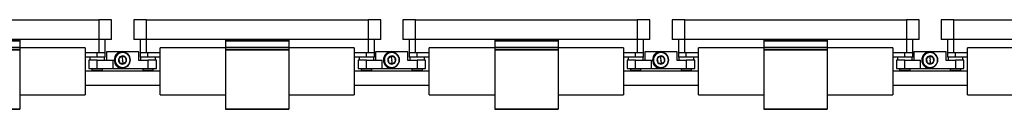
# Model space of a CAD drawing. Header units: millimetres. Extents: x -720 to 2929, y 431 to 795.
# Tile 14 of 15: x 1996 to 2462, y 596 to 639. Entities that reach past the tile are written whole.
import ezdxf

# ---------------------------------------------------------------- set-up
doc = ezdxf.new("R2010")
doc.units = ezdxf.units.MM

# ---------------------------------------------------------------- blocks, each defined once
blk = doc.blocks.new('Drawing View6')
at = {"color": 7, "linetype": 'Continuous', "lineweight": 25}
for p, q in [((-705, 9.52), (-600, 9.52)), ((-600, 9.52), (-600, 0.22)), ((-594, 9.52), (-600, 9.52)), ((-594, 0.22), (-594, 9.52)), ((-583.5, 9.52), (-583.5, 0.22)), ((-577.5, 9.52), (-583.5, 9.52)), ((-577.5, 0.22), (-577.5, 9.52)), ((-577.5, 9.52), (-472.5, 9.52)), ((-472.5, 9.52), (-472.5, 0.22)), ((-466.5, 9.52), (-472.5, 9.52)), ((-466.5, 0.22), (-466.5, 9.52)), ((-456, 9.52), (-456, 0.22)), ((-450, 9.52), (-456, 9.52)), ((-450, 0.22), (-450, 9.52)), ((-450, 9.52), (-345, 9.52)), ((-345, 9.52), (-345, 0.22)), ((-339, 9.52), (-345, 9.52)), ((-339, 0.22), (-339, 9.52)), ((-328.5, 9.52), (-328.5, 0.22)), ((-322.5, 9.52), (-328.5, 9.52)), ((-322.5, 0.22), (-322.5, 9.52)), ((-322.5, 9.52), (-217.5, 9.52)), ((-217.5, 9.52), (-217.5, 0.22)), ((-211.5, 9.52), (-217.5, 9.52)), ((-211.5, 0.22), (-211.5, 9.52)), ((-201, 9.52), (-201, 0.22)), ((-195, 9.52), (-201, 9.52)), ((-195, 0.22), (-195, 9.52)), ((-195, 9.52), (-90, 9.52)), ((-600, 0.22), (-705, 0.22)), ((-637.5, 0), (-667.5, 0)), ((-637.5, 0), (-637.5, -0.5)), ((-594, 0.22), (-600, 0.22)), ((-600, 0.22), (-600, -6.14)), ((-597, -6.14), (-597, 0.22)), ((-577.5, 0.22), (-583.5, 0.22)), ((-580.5, 0.22), (-580.5, -6.14)), ((-472.5, 0.22), (-577.5, 0.22)), ((-577.5, -6.14), (-577.5, 0.22)), ((-510, 0), (-540, 0)), ((-540, 0), (-540, -0.5)), ((-510, 0), (-510, -0.5)), ((-466.5, 0.22), (-472.5, 0.22)), ((-472.5, 0.22), (-472.5, -6.14)), ((-469.5, -6.14), (-469.5, 0.22)), ((-450, 0.22), (-456, 0.22)), ((-453, 0.22), (-453, -6.14)), ((-345, 0.22), (-450, 0.22)), ((-450, -6.14), (-450, 0.22)), ((-382.5, 0), (-412.5, 0)), ((-412.5, 0), (-412.5, -0.5)), ((-382.5, 0), (-382.5, -0.5)), ((-339, 0.22), (-345, 0.22)), ((-345, 0.22), (-345, -6.14)), ((-342, -6.14), (-342, 0.22)), ((-322.5, 0.22), (-328.5, 0.22)), ((-325.5, 0.22), (-325.5, -6.14)), ((-217.5, 0.22), (-322.5, 0.22)), ((-322.5, -6.14), (-322.5, 0.22)), ((-255, 0), (-285, 0)), ((-285, 0), (-285, -0.5)), ((-255, 0), (-255, -0.5)), ((-211.5, 0.22), (-217.5, 0.22)), ((-217.5, 0.22), (-217.5, -6.14)), ((-214.5, -6.14), (-214.5, 0.22)), ((-195, 0.22), (-201, 0.22)), ((-198, 0.22), (-198, -6.14)), ((-90, 0.22), (-195, 0.22)), ((-195, -6.14), (-195, 0.22)), ((-667.5, -0.5), (-637.5, -0.5)), ((-667.5, -3.4), (-637.5, -3.4)), ((-667.5, -3.61), (-637.5, -3.61)), ((-667.5, -4.58), (-637.5, -4.58)), ((-637.5, -0.5), (-637.5, -3.4)), ((-637.5, -3.4), (-637.5, -3.61)), ((-637.5, -3.61), (-637.5, -4.58)), ((-606.5, -3.84), (-637.5, -3.84)), ((-637.5, -4.58), (-637.5, -4.79)), ((-606.5, -3.84), (-606.5, -26.04)), ((-571, -26.04), (-571, -3.84)), ((-540, -3.84), (-571, -3.84)), ((-540, -0.5), (-510, -0.5)), ((-540, -0.5), (-540, -3.4)), ((-540, -3.4), (-540, -3.61)), ((-540, -3.4), (-510, -3.4)), ((-540, -3.61), (-510, -3.61)), ((-540, -3.61), (-540, -4.58)), ((-540, -4.58), (-510, -4.58)), ((-540, -4.58), (-540, -4.79)), ((-510, -0.5), (-510, -3.4)), ((-510, -3.4), (-510, -3.61)), ((-510, -3.61), (-510, -4.58)), ((-479, -3.84), (-510, -3.84)), ((-510, -4.58), (-510, -4.79)), ((-479, -3.84), (-479, -26.04)), ((-443.5, -26.04), (-443.5, -3.84)), ((-412.5, -3.84), (-443.5, -3.84)), ((-412.5, -0.5), (-382.5, -0.5)), ((-412.5, -0.5), (-412.5, -3.4)), ((-412.5, -3.4), (-412.5, -3.61)), ((-412.5, -3.4), (-382.5, -3.4)), ((-412.5, -3.61), (-382.5, -3.61)), ((-412.5, -3.61), (-412.5, -4.58)), ((-412.5, -4.58), (-382.5, -4.58)), ((-412.5, -4.58), (-412.5, -4.79)), ((-382.5, -0.5), (-382.5, -3.4)), ((-382.5, -3.4), (-382.5, -3.61)), ((-382.5, -3.61), (-382.5, -4.58)), ((-351.5, -3.84), (-382.5, -3.84)), ((-382.5, -4.58), (-382.5, -4.79)), ((-351.5, -3.84), (-351.5, -26.04)), ((-316, -26.04), (-316, -3.84)), ((-285, -3.84), (-316, -3.84)), ((-285, -0.5), (-255, -0.5)), ((-285, -0.5), (-285, -3.4)), ((-285, -3.4), (-285, -3.61)), ((-285, -3.4), (-255, -3.4)), ((-285, -3.61), (-255, -3.61)), ((-285, -3.61), (-285, -4.58)), ((-285, -4.58), (-255, -4.58)), ((-285, -4.58), (-285, -4.79)), ((-255, -0.5), (-255, -3.4)), ((-255, -3.4), (-255, -3.61)), ((-255, -3.61), (-255, -4.58)), ((-224, -3.84), (-255, -3.84)), ((-255, -4.58), (-255, -4.79)), ((-224, -3.84), (-224, -26.04)), ((-188.5, -26.04), (-188.5, -3.84)), ((-157.5, -3.84), (-188.5, -3.84)), ((-667.5, -4.79), (-637.5, -4.79)), ((-637.5, -4.79), (-637.5, -32.64)), ((-600, -6.14), (-606.5, -6.14)), ((-600.75, -8.14), (-606.5, -8.14)), ((-604.25, -8.14), (-604.25, -9.54)), ((-600.75, -8.14), (-600.75, -6.14)), ((-597, -8.14), (-600.75, -8.14)), ((-597, -6.14), (-600, -6.14)), ((-597.25, -9.54), (-597.25, -8.14)), ((-597, -8.14), (-597, -6.14)), ((-596.25, -9.54), (-596.25, -5.54)), ((-596.25, -5.54), (-588.75, -5.54)), ((-589.47, -5.95), (-589.45, -6.08)), ((-589.13, -7.67), (-588.75, -9.54)), ((-588.75, -5.54), (-581.25, -5.54)), ((-581.25, -5.54), (-581.25, -9.54)), ((-580.5, -6.14), (-580.5, -8.14)), ((-577.5, -6.14), (-580.5, -6.14)), ((-576.75, -8.14), (-580.5, -8.14)), ((-580.25, -8.14), (-580.25, -9.54)), ((-571, -6.14), (-577.5, -6.14)), ((-576.75, -8.14), (-576.75, -6.14)), ((-571, -8.14), (-576.75, -8.14)), ((-573.25, -9.54), (-573.25, -8.14)), ((-540, -4.79), (-510, -4.79)), ((-540, -4.79), (-540, -32.64)), ((-510, -4.79), (-510, -32.64)), ((-472.5, -6.14), (-479, -6.14)), ((-473.25, -8.14), (-479, -8.14)), ((-476.75, -8.14), (-476.75, -9.54)), ((-473.25, -8.14), (-473.25, -6.14)), ((-469.5, -8.14), (-473.25, -8.14)), ((-469.5, -6.14), (-472.5, -6.14)), ((-469.75, -9.54), (-469.75, -8.14)), ((-469.5, -8.14), (-469.5, -6.14)), ((-468.75, -9.54), (-468.75, -5.54)), ((-468.75, -5.54), (-461.25, -5.54)), ((-461.97, -5.95), (-461.95, -6.08)), ((-461.63, -7.67), (-461.25, -9.54)), ((-461.25, -5.54), (-453.75, -5.54)), ((-453.75, -5.54), (-453.75, -9.54)), ((-453, -6.14), (-453, -8.14)), ((-450, -6.14), (-453, -6.14)), ((-449.25, -8.14), (-453, -8.14)), ((-452.75, -8.14), (-452.75, -9.54)), ((-443.5, -6.14), (-450, -6.14)), ((-449.25, -8.14), (-449.25, -6.14)), ((-443.5, -8.14), (-449.25, -8.14)), ((-445.75, -9.54), (-445.75, -8.14)), ((-412.5, -4.79), (-382.5, -4.79)), ((-412.5, -4.79), (-412.5, -32.64)), ((-382.5, -4.79), (-382.5, -32.64)), ((-345, -6.14), (-351.5, -6.14)), ((-345.75, -8.14), (-351.5, -8.14)), ((-349.25, -8.14), (-349.25, -9.54)), ((-345.75, -8.14), (-345.75, -6.14)), ((-342, -8.14), (-345.75, -8.14)), ((-342, -6.14), (-345, -6.14)), ((-342.25, -9.54), (-342.25, -8.14)), ((-342, -8.14), (-342, -6.14)), ((-341.25, -9.54), (-341.25, -5.54)), ((-341.25, -5.54), (-333.75, -5.54)), ((-334.47, -5.95), (-334.45, -6.08)), ((-334.13, -7.67), (-333.75, -9.54)), ((-333.75, -5.54), (-326.25, -5.54)), ((-326.25, -5.54), (-326.25, -9.54)), ((-325.5, -6.14), (-325.5, -8.14)), ((-322.5, -6.14), (-325.5, -6.14)), ((-321.75, -8.14), (-325.5, -8.14)), ((-325.25, -8.14), (-325.25, -9.54)), ((-316, -6.14), (-322.5, -6.14)), ((-321.75, -8.14), (-321.75, -6.14)), ((-316, -8.14), (-321.75, -8.14)), ((-318.25, -9.54), (-318.25, -8.14)), ((-285, -4.79), (-255, -4.79)), ((-285, -4.79), (-285, -32.64)), ((-255, -4.79), (-255, -32.64)), ((-217.5, -6.14), (-224, -6.14)), ((-218.25, -8.14), (-224, -8.14)), ((-221.75, -8.14), (-221.75, -9.54)), ((-218.25, -8.14), (-218.25, -6.14)), ((-214.5, -8.14), (-218.25, -8.14)), ((-214.5, -6.14), (-217.5, -6.14)), ((-214.75, -9.54), (-214.75, -8.14)), ((-214.5, -8.14), (-214.5, -6.14)), ((-213.75, -9.54), (-213.75, -5.54)), ((-213.75, -5.54), (-206.25, -5.54)), ((-206.97, -5.95), (-206.95, -6.08)), ((-206.63, -7.67), (-206.25, -9.54)), ((-206.25, -5.54), (-198.75, -5.54)), ((-198.75, -5.54), (-198.75, -9.54)), ((-198, -6.14), (-198, -8.14)), ((-195, -6.14), (-198, -6.14)), ((-194.25, -8.14), (-198, -8.14)), ((-197.75, -8.14), (-197.75, -9.54)), ((-188.5, -6.14), (-195, -6.14)), ((-194.25, -8.14), (-194.25, -6.14)), ((-188.5, -8.14), (-194.25, -8.14)), ((-190.75, -9.54), (-190.75, -8.14)), ((-604.75, -9.54), (-604.75, -13.54)), ((-600.75, -9.54), (-604.75, -9.54)), ((-604.75, -13.54), (-600.75, -13.54)), ((-603.25, -13.54), (-603.25, -14.54)), ((-600.75, -13.54), (-600.75, -9.54)), ((-600.75, -9.54), (-593.25, -9.54)), ((-600.75, -13.54), (-593.25, -13.54)), ((-598.25, -14.54), (-598.25, -13.54)), ((-593.25, -13.54), (-593.25, -9.54)), ((-593.25, -13.54), (-588.75, -13.54)), ((-588.37, -11.42), (-588.75, -9.54)), ((-588.75, -13.54), (-576.75, -13.54)), ((-588.03, -13.14), (-588.05, -13.01)), ((-581.25, -9.54), (-576.75, -9.54)), ((-579.25, -13.54), (-579.25, -14.54)), ((-576.75, -9.54), (-576.75, -13.54)), ((-572.75, -9.54), (-576.75, -9.54)), ((-576.75, -13.54), (-572.75, -13.54)), ((-574.25, -14.54), (-574.25, -13.54)), ((-572.75, -13.54), (-572.75, -9.54)), ((-477.25, -9.54), (-477.25, -13.54)), ((-473.25, -9.54), (-477.25, -9.54)), ((-477.25, -13.54), (-473.25, -13.54)), ((-475.75, -13.54), (-475.75, -14.54)), ((-473.25, -13.54), (-473.25, -9.54)), ((-473.25, -9.54), (-465.75, -9.54)), ((-473.25, -13.54), (-465.75, -13.54)), ((-470.75, -14.54), (-470.75, -13.54)), ((-465.75, -13.54), (-465.75, -9.54)), ((-465.75, -13.54), (-461.25, -13.54)), ((-460.87, -11.42), (-461.25, -9.54)), ((-461.25, -13.54), (-449.25, -13.54)), ((-460.53, -13.14), (-460.55, -13.01)), ((-453.75, -9.54), (-449.25, -9.54)), ((-451.75, -13.54), (-451.75, -14.54)), ((-449.25, -9.54), (-449.25, -13.54)), ((-445.25, -9.54), (-449.25, -9.54)), ((-449.25, -13.54), (-445.25, -13.54)), ((-446.75, -14.54), (-446.75, -13.54)), ((-445.25, -13.54), (-445.25, -9.54)), ((-349.75, -9.54), (-349.75, -13.54)), ((-345.75, -9.54), (-349.75, -9.54)), ((-349.75, -13.54), (-345.75, -13.54)), ((-348.25, -13.54), (-348.25, -14.54)), ((-345.75, -13.54), (-345.75, -9.54)), ((-345.75, -9.54), (-338.25, -9.54)), ((-345.75, -13.54), (-338.25, -13.54)), ((-343.25, -14.54), (-343.25, -13.54)), ((-338.25, -13.54), (-338.25, -9.54)), ((-338.25, -13.54), (-333.75, -13.54)), ((-333.37, -11.42), (-333.75, -9.54)), ((-333.75, -13.54), (-321.75, -13.54)), ((-333.03, -13.14), (-333.05, -13.01)), ((-326.25, -9.54), (-321.75, -9.54)), ((-324.25, -13.54), (-324.25, -14.54)), ((-321.75, -9.54), (-321.75, -13.54)), ((-317.75, -9.54), (-321.75, -9.54)), ((-321.75, -13.54), (-317.75, -13.54)), ((-319.25, -14.54), (-319.25, -13.54)), ((-317.75, -13.54), (-317.75, -9.54)), ((-222.25, -9.54), (-222.25, -13.54)), ((-218.25, -9.54), (-222.25, -9.54)), ((-222.25, -13.54), (-218.25, -13.54)), ((-220.75, -13.54), (-220.75, -14.54)), ((-218.25, -13.54), (-218.25, -9.54)), ((-218.25, -9.54), (-210.75, -9.54)), ((-218.25, -13.54), (-210.75, -13.54)), ((-215.75, -14.54), (-215.75, -13.54)), ((-210.75, -13.54), (-210.75, -9.54)), ((-210.75, -13.54), (-206.25, -13.54)), ((-205.87, -11.42), (-206.25, -9.54)), ((-206.25, -13.54), (-194.25, -13.54)), ((-205.53, -13.14), (-205.55, -13.01)), ((-198.75, -9.54), (-194.25, -9.54)), ((-196.75, -13.54), (-196.75, -14.54)), ((-194.25, -9.54), (-194.25, -13.54)), ((-190.25, -9.54), (-194.25, -9.54)), ((-194.25, -13.54), (-190.25, -13.54)), ((-191.75, -14.54), (-191.75, -13.54)), ((-190.25, -13.54), (-190.25, -9.54)), ((-571, -14.89), (-606.5, -14.89)), ((-598.25, -14.54), (-603.25, -14.54)), ((-574.25, -14.54), (-579.25, -14.54)), ((-443.5, -14.89), (-479, -14.89)), ((-470.75, -14.54), (-475.75, -14.54)), ((-446.75, -14.54), (-451.75, -14.54)), ((-316, -14.89), (-351.5, -14.89)), ((-343.25, -14.54), (-348.25, -14.54)), ((-319.25, -14.54), (-324.25, -14.54)), ((-188.5, -14.89), (-224, -14.89)), ((-215.75, -14.54), (-220.75, -14.54)), ((-191.75, -14.54), (-196.75, -14.54)), ((-606.5, -21.39), (-571, -21.39)), ((-479, -21.39), (-443.5, -21.39)), ((-351.5, -21.39), (-316, -21.39)), ((-224, -21.39), (-188.5, -21.39)), ((-637.5, -26.04), (-606.5, -26.04)), ((-571, -26.04), (-540, -26.04)), ((-510, -26.04), (-479, -26.04)), ((-443.5, -26.04), (-412.5, -26.04)), ((-382.5, -26.04), (-351.5, -26.04)), ((-316, -26.04), (-285, -26.04)), ((-255, -26.04), (-224, -26.04)), ((-188.5, -26.04), (-157.5, -26.04)), ((-667.5, -32.64), (-637.5, -32.64)), ((-637.5, -32.64), (-637.5, -32.84)), ((-540, -32.64), (-510, -32.64)), ((-540, -32.64), (-540, -32.84)), ((-510, -32.64), (-510, -32.84)), ((-412.5, -32.64), (-382.5, -32.64)), ((-412.5, -32.64), (-412.5, -32.84)), ((-382.5, -32.64), (-382.5, -32.84)), ((-285, -32.64), (-255, -32.64)), ((-285, -32.64), (-285, -32.84)), ((-255, -32.64), (-255, -32.84)), ((-667.5, -32.84), (-637.5, -32.84)), ((-540, -32.84), (-510, -32.84)), ((-412.5, -32.84), (-382.5, -32.84)), ((-285, -32.84), (-255, -32.84))]:
    blk.add_line(p, q, dxfattribs=at)
for centre, radius, start, end in [((-588.75, -9.54), 4, 90, 270), ((-588.75, -9.54), 3.67, 101.3775, 281.3775), ((-588.75, -9.54), 3.53, 101.3775, 281.3775), ((-588.75, -9.54), 1.91, 161.3802, 221.3775), ((-588.75, -9.54), 1.91, 101.3775, 161.3802), ((-588.75, -9.54), 3.67, 281.3775, 101.3775), ((-588.75, -9.54), 3.53, 281.3775, 101.3775), ((-588.75, -9.54), 1.91, 41.3775, 101.3775), ((-588.75, -9.54), 1.91, 341.3775, 41.3775), ((-461.25, -9.54), 4, 90, 270), ((-461.25, -9.54), 3.67, 101.3775, 281.3775), ((-461.25, -9.54), 3.53, 101.3775, 281.3775), ((-461.25, -9.54), 1.91, 161.3802, 221.3775), ((-461.25, -9.54), 1.91, 101.3775, 161.3802), ((-461.25, -9.54), 3.67, 281.3775, 101.3775), ((-461.25, -9.54), 3.53, 281.3775, 101.3775), ((-461.25, -9.54), 1.91, 41.3775, 101.3775), ((-461.25, -9.54), 1.91, 341.3775, 41.3775), ((-333.75, -9.54), 4, 90, 270), ((-333.75, -9.54), 3.67, 101.3775, 281.3775), ((-333.75, -9.54), 3.53, 101.3775, 281.3775), ((-333.75, -9.54), 1.91, 161.3802, 221.3775), ((-333.75, -9.54), 1.91, 101.3775, 161.3802), ((-333.75, -9.54), 3.67, 281.3775, 101.3775), ((-333.75, -9.54), 3.53, 281.3775, 101.3775), ((-333.75, -9.54), 1.91, 41.3775, 101.3775), ((-333.75, -9.54), 1.91, 341.3775, 41.3775), ((-206.25, -9.54), 4, 90, 270), ((-206.25, -9.54), 3.67, 101.3775, 281.3775), ((-206.25, -9.54), 3.53, 101.3775, 281.3775), ((-206.25, -9.54), 1.91, 161.3802, 221.3775), ((-206.25, -9.54), 1.91, 101.3775, 161.3802), ((-206.25, -9.54), 3.67, 281.3775, 101.3775), ((-206.25, -9.54), 3.53, 281.3775, 101.3775), ((-206.25, -9.54), 1.91, 41.3775, 101.3775), ((-206.25, -9.54), 1.91, 341.3775, 41.3775), ((-588.75, -9.54), 1.91, 221.3775, 281.3775), ((-588.75, -9.54), 1.91, 281.3775, 341.3775), ((-461.25, -9.54), 1.91, 221.3775, 281.3775), ((-461.25, -9.54), 1.91, 281.3775, 341.3775), ((-333.75, -9.54), 1.91, 221.3775, 281.3775), ((-333.75, -9.54), 1.91, 281.3775, 341.3775), ((-206.25, -9.54), 1.91, 221.3775, 281.3775), ((-206.25, -9.54), 1.91, 281.3775, 341.3775)]:
    blk.add_arc(centre, radius, start, end, dxfattribs=at)
for points, knots in [([(-589.13, -7.67), (-589.37, -7.88), (-589.85, -8.3), (-590.32, -8.72), (-590.56, -8.93)], [0, 0, 0, 0, 0.5000174, 1, 1, 1, 1]), ([(-590.56, -8.93), (-590.5, -9.25), (-590.37, -9.87), (-590.25, -10.5), (-590.19, -10.81)], [0, 0, 0, 0, 0.500016, 1, 1, 1, 1]), ([(-587.31, -8.28), (-587.62, -8.18), (-588.22, -7.97), (-588.83, -7.77), (-589.13, -7.67)], [0, 0, 0, 0, 0.4999784, 1, 1, 1, 1]), ([(-586.94, -10.16), (-587, -9.84), (-587.13, -9.22), (-587.25, -8.59), (-587.31, -8.28)], [0, 0, 0, 0, 0.499978, 1, 1, 1, 1]), ([(-461.63, -7.67), (-461.87, -7.88), (-462.35, -8.3), (-462.82, -8.72), (-463.06, -8.93)], [0, 0, 0, 0, 0.5000174, 1, 1, 1, 1]), ([(-463.06, -8.93), (-463, -9.25), (-462.87, -9.87), (-462.75, -10.5), (-462.69, -10.81)], [0, 0, 0, 0, 0.500016, 1, 1, 1, 1]), ([(-459.81, -8.28), (-460.12, -8.18), (-460.72, -7.97), (-461.33, -7.77), (-461.63, -7.67)], [0, 0, 0, 0, 0.4999784, 1, 1, 1, 1]), ([(-459.44, -10.16), (-459.5, -9.84), (-459.63, -9.22), (-459.75, -8.59), (-459.81, -8.28)], [0, 0, 0, 0, 0.4999784, 1, 1, 1, 1]), ([(-334.13, -7.67), (-334.37, -7.88), (-334.85, -8.3), (-335.32, -8.72), (-335.56, -8.93)], [0, 0, 0, 0, 0.5000174, 1, 1, 1, 1]), ([(-335.56, -8.93), (-335.5, -9.25), (-335.37, -9.87), (-335.25, -10.5), (-335.19, -10.81)], [0, 0, 0, 0, 0.500016, 1, 1, 1, 1]), ([(-332.31, -8.28), (-332.62, -8.18), (-333.22, -7.97), (-333.83, -7.77), (-334.13, -7.67)], [0, 0, 0, 0, 0.4999784, 1, 1, 1, 1]), ([(-331.94, -10.16), (-332, -9.84), (-332.13, -9.22), (-332.25, -8.59), (-332.31, -8.28)], [0, 0, 0, 0, 0.499978, 1, 1, 1, 1]), ([(-206.63, -7.67), (-206.87, -7.88), (-207.35, -8.3), (-207.82, -8.72), (-208.06, -8.93)], [0, 0, 0, 0, 0.500017, 1, 1, 1, 1]), ([(-208.06, -8.93), (-208, -9.25), (-207.87, -9.87), (-207.75, -10.5), (-207.69, -10.81)], [0, 0, 0, 0, 0.500016, 1, 1, 1, 1]), ([(-204.81, -8.28), (-205.12, -8.18), (-205.72, -7.97), (-206.33, -7.77), (-206.63, -7.67)], [0, 0, 0, 0, 0.4999784, 1, 1, 1, 1]), ([(-204.44, -10.16), (-204.5, -9.84), (-204.63, -9.22), (-204.75, -8.59), (-204.81, -8.28)], [0, 0, 0, 0, 0.499978, 1, 1, 1, 1]), ([(-590.19, -10.81), (-589.88, -10.91), (-589.28, -11.11), (-588.67, -11.32), (-588.37, -11.42)], [0, 0, 0, 0, 0.4999784, 1, 1, 1, 1]), ([(-588.37, -11.42), (-588.13, -11.21), (-587.65, -10.79), (-587.18, -10.37), (-586.94, -10.16)], [0, 0, 0, 0, 0.499978, 1, 1, 1, 1]), ([(-462.69, -10.81), (-462.38, -10.91), (-461.78, -11.11), (-461.17, -11.32), (-460.87, -11.42)], [0, 0, 0, 0, 0.499978, 1, 1, 1, 1]), ([(-460.87, -11.42), (-460.63, -11.21), (-460.15, -10.79), (-459.68, -10.37), (-459.44, -10.16)], [0, 0, 0, 0, 0.499978, 1, 1, 1, 1]), ([(-335.19, -10.81), (-334.88, -10.91), (-334.28, -11.11), (-333.67, -11.32), (-333.37, -11.42)], [0, 0, 0, 0, 0.4999784, 1, 1, 1, 1]), ([(-333.37, -11.42), (-333.13, -11.21), (-332.65, -10.79), (-332.18, -10.37), (-331.94, -10.16)], [0, 0, 0, 0, 0.499978, 1, 1, 1, 1]), ([(-207.69, -10.81), (-207.38, -10.91), (-206.78, -11.11), (-206.17, -11.32), (-205.87, -11.42)], [0, 0, 0, 0, 0.4999784, 1, 1, 1, 1]), ([(-205.87, -11.42), (-205.63, -11.21), (-205.15, -10.79), (-204.68, -10.37), (-204.44, -10.16)], [0, 0, 0, 0, 0.4999784, 1, 1, 1, 1])]:
    blk.add_open_spline(points, degree=3, knots=knots, dxfattribs=at)

msp = doc.modelspace()

# ---------------------------------------------------------------- block references
at = {"color": 7, "linetype": 'Continuous', "lineweight": 25}
msp.add_blockref('Drawing View6', (2633.48, 629.33), dxfattribs=at)

doc.saveas('drawing.dxf')
